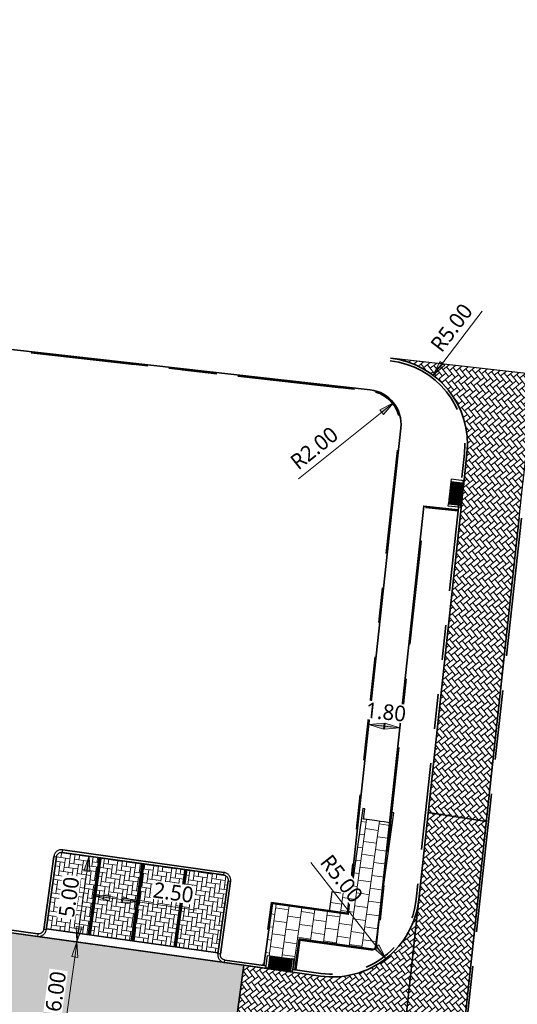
# Model space of a CAD drawing. Header units: metres. Extents: x 253823 to 255319, y 593130 to 593771.
# Tile 27 of 37: x 254063 to 254091, y 593473 to 593529. Entities that reach past the tile are written whole.
import ezdxf

# ---------------------------------------------------------------- set-up
doc = ezdxf.new("R2010")
doc.units = ezdxf.units.M
for name, pattern in [('DASHED2', [0.375, 0.25, -0.125]), ('VH-OPSLUITBAND_100X200', [16, 8, -2, 4, -2]), ('VH-OPSLUITBAND_60X200', [12, 6, -2, 2, -2]), ('VH-TROTTOIRBAND_130-150', [15, 5, -2, 2, -2, 2, -2]), ('XX-HIDDEN', [4, 2, -2])]:
    doc.linetypes.add(name, pattern=pattern)
doc.layers.add('HULPLIJN ARCERING', color=6, linetype='Continuous', plot=False)
for name, color, linetype, lineweight in [('N-WE-VH-GOOT_BSS-G', 170, 'Continuous', 35), ('N-WE-VH-KANTOPSLUITING_OPSLUITBAND_120X250-G', 20, 'VH-OPSLUITBAND_100X200', 35), ('N-WE-VH-KANTOPSLUITING_OPSLUITBAND_60X200-G', 150, 'VH-OPSLUITBAND_60X200', 35), ('N-WE-VH-KANTOPSLUITING_TROTTOIRBAND_130 150-G', 210, 'VH-TROTTOIRBAND_130-150', 35), ('N-WE-VH-KANTOPSLUITING_TROTTOIRBAND_130 150_BOCHT_450-G', 210, 'VH-TROTTOIRBAND_130-150', 25), ('N-WE-VH-KANTOPSLUITING_TROTTOIRBAND_130 150X250-S', 210, 'Continuous', 25), ('N-WE-VH-KANTVERHARDING-G', 2, 'Continuous', 35), ('N-WE-VH-MATERIAALGRENS-G', 7, 'XX-HIDDEN', 18), ('N-WE-VH-VERHARDING_TEGEL-45MM DIK-A', 252, 'Continuous', 18), ('N-WE-VW-SCHEIDINGSLIJN_PARKEERVAK_GRIJS BSS KF-G', 253, 'DASHED2', 35), ('N01-WE-VH-VERHARDING_BETONSTRAATSTEEN-TILROOD-KEPER-A', 252, 'Continuous', 18), ('X-XX-AL-M', 7, 'Continuous', 18)]:
    doc.layers.add(name, color=color, linetype=linetype, lineweight=lineweight)
for name, color, linetype, lineweight, true_color in [('N-WE-VH-VERHARDING_BETONSTRAATSTEEN_KF_GRIJS-A', 7, 'Continuous', 5, 0xffffff), ('N01-WE-VH-VERHARDING_BETONSTRAATSTEEN-ROODZWART NUANCE-KEPER-A', 7, 'Continuous', 18, 0xc63527), ('N01-WE-VH-VERHARDING_BSS-ROODZWART NUANCE PVAK-ELLEBOOG-A', 7, 'Continuous', 18, 0xc63527)]:
    doc.layers.add(name, color=color, linetype=linetype, lineweight=lineweight, true_color=true_color)
doc.styles.add('Roelofs', font='segoeui.ttf', dxfattribs={"height": 1.8})
doc.dimstyles.new('Roelofs Standaard', dxfattribs={"dimtxt": 1.8, "dimasz": 1, "dimexe": 2, "dimexo": 2, "dimgap": 0.7, "dimtad": 1, "dimlfac": -1, "dimzin": 0, "dimdsep": 46, "dimtxsty": 'Roelofs', "dimblk": 'Pijl', "dimcen": 0, "dimdle": 2, "dimclrd": 256, "dimclre": 253, "dimclrt": 256, "dimazin": 0, "dimtfac": 1, "dimtofl": 0, "dimtmove": 0, "dimatfit": 3, "dimldrblk": 'Pijl', "dimfxl": 1, "dimtolj": 1, "dimtzin": 0, "dimlwd": 18, "dimlwe": 18, "dimarcsym": 0})
pattern_1 = [(128.8250134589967, (127041.0525495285, 296707.1251483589), (-0.3690771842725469, 0.03993159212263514), [0.7875, -0.2625]), (38.82501345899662, (127040.6435407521, 296706.7960027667), (-0.3690771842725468, 0.0399315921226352), [0.7875, -0.2625])]
pattern_2 = [(306.99, (0, 0), (0.3676092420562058, -0.05172953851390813), [0.7875, -0.2625]), (216.9900000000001, (0.4193387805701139, 0.3158797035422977), (0.3676092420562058, -0.05172953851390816), [0.7874999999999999, -0.2625])]
pattern_3 = [(352.033667, (254061.688473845, 593477.3285793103), (0.2963469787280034, 0.2235866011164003), [0.7874999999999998, -0.2624999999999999]), (262.0336670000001, (254061.7612342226, 593477.8485128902), (0.2963469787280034, 0.2235866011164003), [0.7874999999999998, -0.2624999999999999])]

# ---------------------------------------------------------------- blocks, each defined once
blk = doc.blocks.new('BSS 8cm Grijs')
at = {"layer": 'N-WE-VH-VERHARDING_BETONSTRAATSTEEN_KF_GRIJS-A', "true_color": 0xbfbfbf}
h = blk.add_hatch(color=9, dxfattribs=at)
h.dxf.hatch_style = 1
h.paths.add_polyline_path([(-0.105, 0), (0.105, 0), (0.105, 0.1049999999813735), (-0.105, 0.1049999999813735)])
at = {"layer": 'N-WE-VH-VERHARDING_BETONSTRAATSTEEN_KF_GRIJS-A', "flags": 128}
blk.add_lwpolyline([(-0.105, 0), (0.105, 0), (0.105, 0.1049999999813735), (-0.105, 0.1049999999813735)], close=True, dxfattribs=at)
blk = doc.blocks.new('SVH-INRITPERRONBAND_130 150X250_LINKS')
at = {"flags": 128}
blk.add_lwpolyline([(0, 75.00001004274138), (0, 0), (-50.00000006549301, 0, 0.9999999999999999), (-100.000000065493, 0), (-150, 0), (-750, 0), (-750, 150), (-75.00000006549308, 150, -0.4142136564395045)], format="xyb", close=True, dxfattribs=at)
blk.add_lwpolyline([(-750, 130), (-75.00000006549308, 130, -0.4142136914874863), (-20.00000006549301, 75.00001004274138), (-20.00000006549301, 0)], format="xyb", dxfattribs=at)
blk.add_lwpolyline([(-75.00000006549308, 150), (0, 150), (0, 75.00001004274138)], dxfattribs=at)
blk = doc.blocks.new('SVH-INRITPERRONBAND_130 150X250_RECHTS')
at = {"flags": 128}
blk.add_lwpolyline([(-750, -130), (-75.00000006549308, -130, 0.4142136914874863), (-20.00000006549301, -75.00001004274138), (-20.00000006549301, 0)], format="xyb", dxfattribs=at)
blk.add_lwpolyline([(0, -75.00001004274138), (0, 0), (-50.00000006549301, 0, -0.9999999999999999), (-100.000000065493, 0), (-150, 0), (-750, 0), (-750, -150), (-75.00000006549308, -150, 0.4142136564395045)], format="xyb", close=True, dxfattribs=at)
blk.add_lwpolyline([(-75.00000006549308, -150), (0, -150), (0, -75.00001004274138)], dxfattribs=at)
blk = doc.blocks.new('Inritconstructie voetpad')
at = {"layer": 'N-WE-VH-MATERIAALGRENS-G', "flags": 128}
for points in [[(0.6299985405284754, 0.7499995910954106), (-0.6301705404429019, 0.7499987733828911)], [(0.6300000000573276, -4.089031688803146e-07), (-0.6301690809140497, -1.226615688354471e-06)]]:
    blk.add_lwpolyline(points, dxfattribs=at)
at = {"layer": 'N-WE-VH-KANTOPSLUITING_TROTTOIRBAND_130 150X250-S', "rotation": 270.0001114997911}
for name, p, xscale, yscale, zscale in [('SVH-INRITPERRONBAND_130 150X250_LINKS', (-0.7800000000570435, -1.518521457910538e-06), 0.0009999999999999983, 0.0009999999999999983, 0.0009999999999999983), ('SVH-INRITPERRONBAND_130 150X250_RECHTS', (0.7800000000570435, -1.169973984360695e-07), 0.0009999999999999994, 0.0009999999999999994, 0.0009999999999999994)]:
    blk.add_blockref(name, p, dxfattribs=dict(at, xscale=xscale, yscale=yscale, zscale=zscale))
at = {"layer": 'N-WE-VH-VERHARDING_BETONSTRAATSTEEN_KF_GRIJS-A', "xscale": -1, "rotation": 0.0001115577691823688}
for p in [(-0.5250000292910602, 0.6449987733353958), (-0.4200010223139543, 0.5374991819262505), (-0.3150000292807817, 0.6449993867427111), (-0.2100010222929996, 0.537499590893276), (-0.105000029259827, 0.6449997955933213), (-1.022272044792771e-06, 0.5374999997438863), (0.1049999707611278, 0.6450002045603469), (0.20999897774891, 0.5375004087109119), (0.3149999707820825, 0.6449989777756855), (0.4199989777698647, 0.5374991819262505), (0.5249999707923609, 0.6449993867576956), (-0.5250000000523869, -1.022242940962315e-06), (-0.4200008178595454, 0.4299989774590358), (-0.4200006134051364, 0.3224991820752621), (-0.4200004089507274, 0.2149989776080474), (-0.4200002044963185, 0.1074991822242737), (-0.315000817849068, 0.4299993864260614), (-0.3150004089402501, 0.214999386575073), (-0.3150000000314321, -6.132759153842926e-07), (-0.2100006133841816, 0.3224995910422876), (-0.2100002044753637, 0.1074995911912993), (-0.1050008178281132, 0.4299997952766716), (-0.1050004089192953, 0.2149997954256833), (-0.1050000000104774, -2.044253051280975e-07), (-6.133632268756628e-07, 0.3224999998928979), (-2.044544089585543e-07, 0.1075000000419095), (0.1049991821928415, 0.4300002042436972), (0.1049995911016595, 0.2150002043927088), (0.1050000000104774, 2.045417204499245e-07), (0.2099993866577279, 0.3225004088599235), (0.2099997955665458, 0.1075004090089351), (0.3149991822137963, 0.4299989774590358), (0.3149995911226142, 0.2149989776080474), (0.3150000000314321, -1.022242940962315e-06), (0.4199991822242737, 0.4299991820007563), (0.4199993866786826, 0.3224991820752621), (0.4199995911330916, 0.2149991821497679), (0.4199997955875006, 0.1074991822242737), (0.5250000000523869, -6.132759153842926e-07)]:
    blk.add_blockref('BSS 8cm Grijs', p, dxfattribs=at)
at = {"layer": 'N-WE-VH-VERHARDING_BETONSTRAATSTEEN_KF_GRIJS-A', "rotation": 270.0001115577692}
for p in [(-0.6298644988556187, 0.5349987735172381), (0.5251355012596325, 0.5349993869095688), (-0.6298640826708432, 0.319998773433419), (-0.6298636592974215, 0.1049987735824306), (0.525135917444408, 0.3199993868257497), (0.5251363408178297, 0.1049993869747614)]:
    blk.add_blockref('BSS 8cm Grijs', p, dxfattribs=at)
blk = doc.blocks.new('Trottoirband 130-150 bocht straal 45cm')
at = {"layer": 'N-WE-VH-KANTOPSLUITING_TROTTOIRBAND_130 150_BOCHT_450-G', "flags": 128}
blk.add_lwpolyline([(0, -0.1499999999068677), (0, 0, 0.414213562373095), (-0.4500000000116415, -0.4499999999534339), (-0.2999999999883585, -0.4499999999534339, -0.414213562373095)], format="xyb", close=True, dxfattribs=at)
blk = doc.blocks.new('Pijl')
h = blk.add_hatch(color=256)
h.paths.add_polyline_path([(2.220446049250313e-16, 0), (-1.75, 0.352142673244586), (-1.749922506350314, 1.310063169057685e-14)])
h.paths.add_polyline_path([(-1.749922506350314, 1.310063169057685e-14), (-1.749845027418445, -0.3520757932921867), (0, 0)])
for p, q in [((-1.901878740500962, 1.4210854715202e-14), (0, 0)), ((0, 0), (-1.75, 0.352142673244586)), ((-1.75, 0.352142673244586), (-1.749845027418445, -0.3520757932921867)), ((0, 0), (-1.749845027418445, -0.3520757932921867))]:
    blk.add_line(p, q)
blk = doc.blocks.new('*D125')
at = {"layer": 'Defpoints', "color": 0, "transparency": 16777216}
for p in [(254065.9312296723, 593476.2299687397), (254066.6912135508, 593476.1236153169), (254065.8596663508, 593470.1815172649)]:
    blk.add_point(p, dxfattribs=at)
at = {"layer": 'X-XX-AL-M', "color": 253, "lineweight": 18, "transparency": 16777216}
for p, q in [((254065.7008638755, 593476.2622065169), (254064.940879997, 593476.3685599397)), ((254064.8693166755, 593470.3201084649), (254064.1093327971, 593470.4264618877))]:
    blk.add_line(p, q, dxfattribs=at)
at = {"layer": 'X-XX-AL-M', "lineweight": 18, "transparency": 16777216}
blk.add_line((254065.1689780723, 593470.7830455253), (254065.8619340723, 593475.734793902), dxfattribs=at)
at = {"layer": 'X-XX-AL-M', "lineweight": 18, "transparency": 16777216, "xscale": 0.5, "yscale": 0.5, "zscale": 0.5}
for p, rotation in [((254065.9312296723, 593476.2299687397), 82.03366673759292), ((254065.0996824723, 593470.2878706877), 262.0336667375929)]:
    blk.add_blockref('Pijl', p, dxfattribs=dict(at, rotation=rotation))
at = {"layer": 'X-XX-AL-M', "transparency": 16777216, "insert": (254064.7079481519, 593473.3719237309), "char_height": 0.9, "attachment_point": 5, "rotation": 82.03366673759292, "style": 'Roelofs', "bg_fill": 3, "box_fill_scale": 1.1, "bg_fill_color": 256, "bg_fill_true_color": 13158600, "bg_fill_transparency": 0}
blk.add_mtext('\\A1;6.00', dxfattribs=at)
blk = doc.blocks.new('*D127')
at = {"layer": 'Defpoints', "color": 0, "transparency": 16777216}
for p in [(254066.6298209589, 593481.1815908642), (254067.2100052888, 593481.099736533), (254066.5115056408, 593476.1487639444)]:
    blk.add_point(p, dxfattribs=at)
at = {"layer": 'X-XX-AL-M', "color": 253, "lineweight": 18, "transparency": 16777216}
for p, q in [((254066.2198113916, 593481.239436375), (254065.6396270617, 593481.3212907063)), ((254065.5213117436, 593476.2884637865), (254064.9411274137, 593476.3703181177))]:
    blk.add_line(p, q, dxfattribs=at)
at = {"layer": 'X-XX-AL-M', "lineweight": 18, "transparency": 16777216}
blk.add_line((254066.001171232, 593476.7257152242), (254066.5599710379, 593480.6864939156), dxfattribs=at)
at = {"layer": 'X-XX-AL-M', "lineweight": 18, "transparency": 16777216, "xscale": 0.5, "yscale": 0.5, "zscale": 0.5}
for p, rotation in [((254066.6298209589, 593481.1815908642), 81.96952222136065), ((254065.931321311, 593476.2306182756), 261.9695222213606)]:
    blk.add_blockref('Pijl', p, dxfattribs=dict(at, rotation=rotation))
at = {"layer": 'X-XX-AL-M', "transparency": 16777216, "insert": (254065.4731902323, 593478.8200125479), "char_height": 0.9, "attachment_point": 5, "rotation": 81.96952222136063, "style": 'Roelofs', "bg_fill": 3, "box_fill_scale": 1.1, "bg_fill_color": 256, "bg_fill_true_color": 13158600, "bg_fill_transparency": 0}
blk.add_mtext('\\A1;5.00', dxfattribs=at)
blk = doc.blocks.new('*D134')
at = {"layer": 'X-XX-AL-M', "lineweight": 18, "transparency": 16777216}
blk.add_line((254084.0674634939, 593488.6340510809), (254083.2721049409, 593488.7201020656), dxfattribs=at)
at = {"layer": 'X-XX-AL-M', "lineweight": 18, "transparency": 16777216, "xscale": 0.5, "yscale": 0.5, "zscale": 0.5}
for p, rotation in [((254082.7750058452, 593488.7738839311), 173.8251057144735), ((254084.5645625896, 593488.5802692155), 353.8251057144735)]:
    blk.add_blockref('Pijl', p, dxfattribs=dict(at, rotation=rotation))
at = {"layer": 'X-XX-AL-M', "transparency": 16777216, "insert": (254083.7577591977, 593489.4902183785), "char_height": 0.9, "attachment_point": 5, "rotation": 353.82510571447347, "style": 'Roelofs', "bg_fill": 3, "box_fill_scale": 1.1, "bg_fill_color": 256, "bg_fill_true_color": 13158600, "bg_fill_transparency": 0}
blk.add_mtext('\\A1;1.80', dxfattribs=at)
at = {"layer": 'Defpoints', "color": 0, "transparency": 16777216}
for p in [(254082.7750058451, 593488.7738839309), (254082.7750058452, 593488.7738839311), (254084.5645625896, 593488.5802692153)]:
    blk.add_point(p, dxfattribs=at)
blk = doc.blocks.new('*D107')
at = {"layer": 'Defpoints', "color": 0, "transparency": 16777216}
blk.add_point((254083.7580085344, 593475.2702387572), dxfattribs=at)
at = {"layer": 'X-XX-AL-M', "lineweight": 18, "transparency": 16777216}
blk.add_line((254079.4347993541, 593480.8177776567), (254083.4506637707, 593475.6646233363), dxfattribs=at)
at = {"layer": 'X-XX-AL-M', "lineweight": 18, "transparency": 16777216, "xscale": 0.5, "yscale": 0.5, "zscale": 0.5, "rotation": 307.929364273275}
blk.add_blockref('Pijl', (254083.7580085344, 593475.2702387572), dxfattribs=at)
at = {"layer": 'X-XX-AL-M', "transparency": 16777216, "insert": (254081.2014233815, 593479.8773321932), "char_height": 0.9, "attachment_point": 5, "rotation": 307.9293642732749, "style": 'Roelofs', "bg_fill": 3, "box_fill_scale": 1.1, "bg_fill_color": 256, "bg_fill_true_color": 13158600, "bg_fill_transparency": 0}
blk.add_mtext('\\A1;R5.00', dxfattribs=at)
at = {"layer": 'Defpoints', "color": 0, "transparency": 16777216}
blk.add_point((254080.6845608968, 593479.2140845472), dxfattribs=at)
blk = doc.blocks.new('*D28')
at = {"layer": 'Defpoints', "color": 0, "transparency": 16777216}
for p in [(254084.1967313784, 593507.3329752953), (254082.6359892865, 593506.082341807)]:
    blk.add_point(p, dxfattribs=at)
at = {"layer": 'X-XX-AL-M', "lineweight": 18, "transparency": 16777216}
blk.add_line((254078.7082577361, 593502.9350232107), (254083.8065458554, 593507.0203169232), dxfattribs=at)
at = {"layer": 'X-XX-AL-M', "lineweight": 18, "transparency": 16777216, "xscale": 0.5, "yscale": 0.5, "zscale": 0.5, "rotation": 38.70543941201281}
blk.add_blockref('Pijl', (254084.1967313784, 593507.3329752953), dxfattribs=at)
at = {"layer": 'X-XX-AL-M', "transparency": 16777216, "insert": (254079.6246886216, 593504.7142231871), "char_height": 0.9, "attachment_point": 5, "rotation": 38.70543941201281, "style": 'Roelofs', "bg_fill": 3, "box_fill_scale": 1.1, "bg_fill_color": 256, "bg_fill_true_color": 13158600, "bg_fill_transparency": 0}
blk.add_mtext('\\A1;R2.00', dxfattribs=at)
blk = doc.blocks.new('*D20')
at = {"layer": 'Defpoints', "color": 0, "transparency": 16777216}
for p in [(254086.4908775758, 593508.9143561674), (254083.4671062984, 593504.9322954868)]:
    blk.add_point(p, dxfattribs=at)
at = {"layer": 'X-XX-AL-M', "lineweight": 18, "transparency": 16777216}
blk.add_line((254089.3062743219, 593512.6220045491), (254086.7932547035, 593509.3125622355), dxfattribs=at)
at = {"layer": 'X-XX-AL-M', "transparency": 16777216, "insert": (254087.5515772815, 593511.6594888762), "char_height": 0.9, "attachment_point": 5, "rotation": 52.78883964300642, "style": 'Roelofs', "bg_fill": 3, "box_fill_scale": 1.1, "bg_fill_color": 256, "bg_fill_true_color": 13158600, "bg_fill_transparency": 0}
blk.add_mtext('\\A1;R5.00', dxfattribs=at)
at = {"layer": 'X-XX-AL-M', "lineweight": 18, "transparency": 16777216, "xscale": 0.5, "yscale": 0.5, "zscale": 0.5, "rotation": 232.7888396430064}
blk.add_blockref('Pijl', (254086.4908775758, 593508.9143561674), dxfattribs=at)
blk = doc.blocks.new('*D234')
at = {"layer": 'Defpoints', "color": 0, "transparency": 16777216}
for p in [(254066.9520524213, 593478.8639100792), (254069.4279266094, 593478.5174320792), (254069.4313889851, 593478.5421736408)]:
    blk.add_point(p, dxfattribs=at)
at = {"layer": 'X-XX-AL-M', "color": 253, "lineweight": 18, "transparency": 16777216}
for p, q in [((254067.0906436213, 593479.8542597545), (254067.094105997, 593479.8790013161)), ((254069.5665178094, 593479.5077817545), (254069.5699801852, 593479.5325233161))]:
    blk.add_line(p, q, dxfattribs=at)
at = {"layer": 'X-XX-AL-M', "lineweight": 18, "transparency": 16777216}
for p, q in [((254067.4506896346, 593478.8193560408), (254068.9362141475, 593478.6114692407)), ((254069.4313889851, 593478.5421736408), (254072.8344210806, 593478.0659476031))]:
    blk.add_line(p, q, dxfattribs=at)
at = {"layer": 'X-XX-AL-M', "lineweight": 18, "transparency": 16777216, "xscale": 0.5, "yscale": 0.5, "zscale": 0.5}
for p, rotation in [((254066.955514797, 593478.8886516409), 172.0336667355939), ((254069.4313889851, 593478.5421736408), 352.0336667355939)]:
    blk.add_blockref('Pijl', p, dxfattribs=dict(at, rotation=rotation))
at = {"layer": 'X-XX-AL-M', "transparency": 16777216, "insert": (254071.4934964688, 593479.0769207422), "char_height": 0.9, "attachment_point": 5, "rotation": 352.0336667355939, "style": 'Roelofs', "bg_fill": 3, "box_fill_scale": 1.1, "bg_fill_color": 256, "bg_fill_true_color": 13158600, "bg_fill_transparency": 0}
blk.add_mtext('\\A1;2.50', dxfattribs=at)

msp = doc.modelspace()

# ---------------------------------------------------------------- hatches: boundary and pattern name
at = {"layer": 'N01-WE-VH-VERHARDING_BETONSTRAATSTEEN-ROODZWART NUANCE-KEPER-A'}
h = msp.add_hatch(dxfattribs=at)
h.set_pattern_fill('AVH-BSS_KEIFORMAAT_KEPER-SO', color=256, scale=5, angle=306.99, pattern_type=2)
h.set_pattern_definition(pattern_2)
edge = h.paths.add_edge_path()
edge.add_line((254075.5605133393, 593474.8824305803), (254061.5894677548, 593476.8375622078))
edge.add_line((254061.5894677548, 593476.8375622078), (254048.3187821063, 593478.6946842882))
edge.add_line((254048.3187821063, 593478.6946842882), (254046.7080147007, 593478.920097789))
edge.add_line((254046.7080147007, 593478.920097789), (254039.1893006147, 593479.9722792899))
edge.add_line((254039.1893006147, 593479.9722792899), (254038.3993307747, 593474.327286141))
edge.add_arc((254038.6964356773, 593474.285708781), 0.299999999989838, 172.0336667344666, 262.0336667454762)
edge.add_line((254038.6548583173, 593473.9886038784), (254046.630428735, 593472.8720491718))
edge.add_arc((254046.5680626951, 593472.426391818), 0.4499999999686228, -7.854940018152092, 82.033666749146, ccw=False)
edge.add_line((254047.0138404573, 593472.3648923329), (254046.7289870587, 593470.3148600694))
edge.add_line((254046.7289870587, 593470.3148600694), (254042.978084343, 593443.3203506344))
edge.add_arc((254043.2752320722, 593443.2790804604), 0.3000000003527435, 172.0929023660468, 262.0929022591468)
edge.add_line((254043.2339618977, 593442.9819327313), (254048.5828377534, 593442.2392340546))
edge.add_arc((254048.6241079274, 593442.5363817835), 0.3000000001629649, 262.0929023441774, 352.0929023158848)
edge.add_line((254048.9212556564, 593442.4951116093), (254052.0544036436, 593465.0553358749))
edge.add_line((254052.0544036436, 593465.0553358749), (254052.3035471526, 593466.8380101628))
edge.add_line((254052.3035471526, 593466.8380101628), (254052.3298795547, 593467.0261771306))
edge.add_arc((254057.2816279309, 593466.3332211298), 5.000000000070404, 82.05634307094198, 172.033666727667, ccw=False)
edge.add_line((254057.9726240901, 593471.2852433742), (254074.7566631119, 593468.9364126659))
edge.add_line((254074.7566631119, 593468.9364126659), (254075.5605133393, 593474.8824305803))
h = msp.add_hatch(dxfattribs=at)
h.set_pattern_fill('AVH-BSS_KEIFORMAAT_KEPER-SO', color=256, scale=5, angle=306.99, pattern_type=2)
h.set_pattern_definition(pattern_2)
edge = h.paths.add_edge_path()
edge.add_arc((254080.6845608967, 593479.2140845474), 4.999999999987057, 262.03366673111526, 353.82506180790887, ccw=False)
edge.add_line((254079.9916048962, 593474.2623361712), (254075.5605133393, 593474.8824305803))
edge.add_line((254075.5605133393, 593474.8824305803), (254074.7566631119, 593468.9364126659))
edge.add_line((254074.7566631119, 593468.9364126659), (254079.6555998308, 593468.2508912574))
edge.add_arc((254078.9626874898, 593463.2991367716), 5.000000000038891, -6.1749381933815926, 82.0341719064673, ccw=False)
edge.add_line((254083.9336780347, 593462.7613143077), (254085.6555514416, 593478.6762620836))
at = {"layer": 'N01-WE-VH-VERHARDING_BETONSTRAATSTEEN-TILROOD-KEPER-A'}
h = msp.add_hatch(dxfattribs=at)
h.set_pattern_fill('AVH-BSS_KEIFORMAAT_KEPER-SO', color=251, scale=5, angle=45, pattern_type=2)
h.set_pattern_definition(pattern_1)
edge = h.paths.add_edge_path()
edge.add_line((254091.6514855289, 593502.4850314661), (254091.8124869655, 593503.9731253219))
edge.add_arc((254096.7834770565, 593503.4352986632), 4.999999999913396, 83.58586535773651, 173.8250134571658, ccw=False)
edge.add_line((254097.3420474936, 593508.404000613), (254084.0256767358, 593509.9009974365))
edge.add_arc((254083.4671062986, 593504.9322954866), 5.000000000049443, -6.173845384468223, 83.58586535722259, ccw=False)
edge.add_line((254088.4381071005, 593504.394567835), (254088.2696999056, 593502.8377345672))
edge.add_line((254088.2696999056, 593502.8377345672), (254088.269710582, 593502.8377334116))
edge.add_line((254088.269710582, 593502.8377334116), (254088.2616393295, 593502.7631689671))
edge.add_line((254088.2616393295, 593502.7631689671), (254088.2535680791, 593502.6886045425))
edge.add_line((254088.2535680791, 593502.6886045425), (254088.2309685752, 593502.4798241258))
edge.add_line((254088.2309685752, 593502.4798241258), (254088.2083690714, 593502.2710437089))
edge.add_line((254088.2083690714, 593502.2710437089), (254088.1179512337, 593501.435754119))
edge.add_line((254088.1179512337, 593501.435754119), (254088.1098981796, 593501.3613577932))
edge.add_line((254088.1098981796, 593501.3613577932), (254086.1982441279, 593483.6922671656))
edge.add_line((254086.1982441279, 593483.6922671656), (254089.5631730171, 593483.1833091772))
edge.add_line((254089.5631730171, 593483.1833091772), (254091.4577714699, 593500.6945834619))
edge.add_line((254091.4577714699, 593500.6945834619), (254091.6514855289, 593502.4850314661))
h = msp.add_hatch(dxfattribs=at)
h.set_pattern_fill('AVH-BSS_KEIFORMAAT_KEPER-SO', color=251, scale=5, angle=45, pattern_type=2)
h.set_pattern_definition(pattern_1)
h.paths.add_polyline_path([(254089.5631730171, 593483.1833091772), (254086.1982441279, 593483.6922671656), (254085.6555514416, 593478.6762620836), (254083.9336780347, 593462.7613143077), (254083.7590060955, 593461.1468548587), (254083.5764066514, 593459.459001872), (254086.9422064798, 593458.9584060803)])
at = {"layer": 'N01-WE-VH-VERHARDING_BSS-ROODZWART NUANCE PVAK-ELLEBOOG-A'}
h = msp.add_hatch(dxfattribs=at)
h.set_pattern_fill('AVH-BSS_KEIFORMAAT_KEPER-SO', color=256, scale=5, angle=352.033667, pattern_type=2)
h.set_pattern_definition([(352.033667, (254064.1643480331, 593476.9821013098), (0.2963469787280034, 0.2235866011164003), [0.7874999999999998, -0.2624999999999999]), (262.0336670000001, (254064.2371084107, 593477.5020348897), (0.2963469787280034, 0.2235866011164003), [0.7874999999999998, -0.2624999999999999])])
edge = h.paths.add_edge_path()
edge.add_line((254067.2638826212, 593481.0921968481), (254065.0851133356, 593481.3970974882))
edge.add_arc((254065.0435359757, 593481.0999925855), 0.3000000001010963, 82.03366674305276, 172.0336667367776)
edge.add_line((254064.746431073, 593481.1415699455), (254064.1643480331, 593476.9821013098))
edge.add_line((254064.1643480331, 593476.9821013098), (254066.6402222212, 593476.6356233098))
edge.add_line((254066.6402222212, 593476.6356233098), (254067.2638826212, 593481.0921968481))
h = msp.add_hatch(dxfattribs=at)
h.set_pattern_fill('AVH-BSS_KEIFORMAAT_KEPER-SO', color=256, scale=5, angle=352.033667, pattern_type=2)
h.set_pattern_definition(pattern_3)
h.paths.add_polyline_path([(254069.7397568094, 593480.7457188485), (254067.2638826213, 593481.0921968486), (254066.6402222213, 593476.6356233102), (254069.1160964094, 593476.2891453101)])
h = msp.add_hatch(dxfattribs=at)
h.set_pattern_fill('AVH-BSS_KEIFORMAAT_KEPER-SO', color=256, scale=5, angle=352.033667, pattern_type=2)
h.set_pattern_definition(pattern_3)
h.paths.add_polyline_path([(254072.2156309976, 593480.3992408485), (254069.7397568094, 593480.7457188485), (254069.1160964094, 593476.2891453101), (254071.5919705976, 593475.94266731)])
h = msp.add_hatch(dxfattribs=at)
h.set_pattern_fill('AVH-BSS_KEIFORMAAT_KEPER-SO', color=256, scale=5, angle=352.033667, pattern_type=2)
h.set_pattern_definition(pattern_3)
edge = h.paths.add_edge_path()
edge.add_arc((254074.3528229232, 593479.7972353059), 0.300000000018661, 352.0336667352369, 442.0336667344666)
edge.add_line((254074.3944002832, 593480.0943402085), (254072.2156309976, 593480.3992408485))
edge.add_line((254072.2156309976, 593480.3992408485), (254071.5919705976, 593475.94266731))
edge.add_line((254071.5919705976, 593475.94266731), (254074.0678447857, 593475.59618931))
edge.add_line((254074.0678447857, 593475.59618931), (254074.6499278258, 593479.7556579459))

# ---------------------------------------------------------------- linework, layer by layer
at = {"layer": 'HULPLIJN ARCERING', "flags": 128}
for points in [[(254091.6514855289, 593502.4850314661), (254091.8124869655, 593503.9731253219, -0.4154366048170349), (254097.3420474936, 593508.404000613), (254084.0256767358, 593509.9009974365, -0.4129857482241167), (254088.4381071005, 593504.394567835), (254088.2696999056, 593502.8377345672), (254088.269710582, 593502.8377334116), (254088.2616393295, 593502.7631689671), (254088.2535680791, 593502.6886045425), (254088.2309685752, 593502.4798241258), (254088.2083690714, 593502.2710437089), (254088.1179512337, 593501.435754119), (254088.1098981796, 593501.3613577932), (254086.1982441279, 593483.6922671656), (254089.5631730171, 593483.1833091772), (254091.4577714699, 593500.6945834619)], [(254075.5605133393, 593474.8824305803), (254061.5894677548, 593476.8375622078), (254048.3187821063, 593478.6946842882), (254046.7080147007, 593478.920097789), (254039.1893006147, 593479.9722792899), (254038.3993307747, 593474.327286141, 0.4142135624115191), (254038.6548583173, 593473.9886038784), (254046.630428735, 593472.8720491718, -0.4136442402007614), (254047.0138404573, 593472.3648923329), (254046.7289870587, 593470.3148600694), (254042.978084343, 593443.3203506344, 0.4142135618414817), (254043.2339618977, 593442.9819327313), (254048.5828377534, 593442.2392340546, 0.4142135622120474), (254048.9212556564, 593442.4951116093), (254052.0544036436, 593465.0553358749), (254052.3035471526, 593466.8380101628), (254052.3298795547, 593467.0261771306, -0.4140976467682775), (254057.9726240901, 593471.2852433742), (254074.7566631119, 593468.9364126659)], [(254085.6555514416, 593478.6762620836, -0.4234010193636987), (254079.9916048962, 593474.2623361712), (254075.5605133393, 593474.8824305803), (254074.7566631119, 593468.9364126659), (254079.6555998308, 593468.2508912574, -0.4050879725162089), (254083.9336780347, 593462.7613143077)]]:
    msp.add_lwpolyline(points, format="xyb", close=True, dxfattribs=at)
for points in [[(254082.5426822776, 593483.305549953), (254082.4684066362, 593483.3159440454), (254082.5515600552, 593483.9101540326), (254082.4328576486, 593483.9267636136), (254081.7451184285, 593478.9742606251), (254080.6428221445, 593479.1285013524), (254080.4879425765, 593477.9828691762), (254077.2062000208, 593478.4386228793), (254076.7235165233, 593474.8711398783), (254076.8425147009, 593474.8544870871), (254076.9315797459, 593475.4478697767), (254077.0544162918, 593475.4306795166), (254078.470616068, 593475.2324922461), (254078.3874598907, 593474.6382826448), (254078.5061613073, 593474.6216715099), (254078.7477700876, 593476.407261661), (254083.1809179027, 593475.7916059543), (254083.3158763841, 593477.1994668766), (254084.2154885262, 593483.6773028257), (254084.0965057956, 593483.6939535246), (254084.0133523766, 593483.0997435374), (254083.8647998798, 593483.1205318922), (254083.6568251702, 593483.1496357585), (254083.4488516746, 593483.178739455), (254083.2408781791, 593483.2078431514)], [(254089.5631730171, 593483.1833091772), (254086.1982441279, 593483.6922671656), (254085.6555514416, 593478.6762620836), (254083.9336780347, 593462.7613143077), (254083.7590060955, 593461.1468548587), (254083.5764066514, 593459.459001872), (254086.9422064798, 593458.9584060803)]]:
    msp.add_lwpolyline(points, close=True, dxfattribs=at)
at = {"layer": 'N-WE-VH-GOOT_BSS-G', "flags": 128}
for points in [[(254064.1643480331, 593476.9821013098), (254074.0678447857, 593475.59618931)], [(254063.6493950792, 593476.5492925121), (254074.4442065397, 593475.0386484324)]]:
    msp.add_lwpolyline(points, dxfattribs=at)
at = {"layer": 'N-WE-VH-KANTOPSLUITING_OPSLUITBAND_120X250-G', "flags": 128}
msp.add_lwpolyline([(254091.5766677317, 593500.6779092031), (254082.2239954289, 593414.2336234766)], dxfattribs=at)
at = {"layer": 'N-WE-VH-KANTOPSLUITING_OPSLUITBAND_60X200-G', "flags": 128}
for points in [[(254018.2701767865, 593511.2614401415), (254020.1061616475, 593510.9635146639), (254020.158683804, 593511.287185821, -0.3999566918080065), (254024.4879665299, 593514.5714335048), (254082.8527146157, 593508.0101981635, -0.4129915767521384)], [(254063.2911111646, 593510.2092701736), (254082.8527146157, 593508.0101981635, -0.4129915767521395), (254084.5647334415, 593505.8736650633), (254081.5379203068, 593477.8976288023)]]:
    msp.add_lwpolyline(points, format="xyb", dxfattribs=at)
for points in [[(254078.5656194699, 593474.6136262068), (254078.7991547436, 593476.339549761), (254083.2339178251, 593475.7236697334), (254086.0014052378, 593501.3028266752), (254087.9301544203, 593501.0941493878)], [(254081.5379203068, 593477.8976288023), (254077.1548148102, 593478.5063348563), (254076.6640582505, 593474.8791843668)]]:
    msp.add_lwpolyline(points, dxfattribs=at)
at = {"layer": 'N-WE-VH-KANTOPSLUITING_TROTTOIRBAND_130 150-G', "flags": 128}
for points in [[(254084.0089196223, 593509.751936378, -0.412991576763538), (254088.288966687, 593504.4106036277), (254088.1205424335, 593502.8538801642)], [(254087.9688215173, 593501.4518887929), (254085.5064217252, 593478.6923967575, -0.4234010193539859), (254080.0123935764, 593474.4108886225), (254078.3874598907, 593474.6382826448)]]:
    msp.add_lwpolyline(points, format="xyb", dxfattribs=at)
for points in [[(254061.6102564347, 593476.9861146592), (254063.6701837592, 593476.6978449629)], [(254074.4649952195, 593475.1872008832), (254076.8425147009, 593474.8544870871)]]:
    msp.add_lwpolyline(points, dxfattribs=at)
at = {"layer": 'N-WE-VH-KANTVERHARDING-G'}
for points in [[(254018.2797872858, 593511.3206654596), (254020.0565468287, 593511.0323504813), (254020.0994584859, 593511.2967963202, -0.399956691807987), (254024.4946693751, 593514.6310579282), (254082.859417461, 593508.0698225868, -0.4129915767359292), (254084.6243853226, 593505.8672111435), (254081.5909202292, 593477.8296925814), (254077.2062000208, 593478.4386228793), (254076.7235164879, 593474.8711396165)], [(254084.0256767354, 593509.9009974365, -0.4129915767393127), (254088.4380963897, 593504.394468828), (254088.2535632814, 593502.6885602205)], [(254088.1179512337, 593501.435754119), (254085.6555514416, 593478.6762620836, -0.4234010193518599), (254079.9916048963, 593474.2623361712), (254074.4442065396, 593475.0386484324)]]:
    msp.add_lwpolyline(points, format="xyb", dxfattribs=at)
for points in [[(254078.5061613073, 593474.6216715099), (254078.7477700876, 593476.407261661), (254083.1809179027, 593475.7916059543), (254085.9482072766, 593501.3689324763), (254087.9366083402, 593501.1538012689)], [(254091.4577714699, 593500.6945834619), (254082.105099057, 593414.2502967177)], [(254065.0851133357, 593481.3970974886), (254074.3944002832, 593480.0943402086)], [(254065.1059020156, 593481.5456499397), (254074.4151889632, 593480.24289266)], [(254064.0088660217, 593476.9533725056), (254064.5978786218, 593481.1623586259)], [(254064.157418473, 593476.9325838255), (254064.7464310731, 593481.1415699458)], [(254074.6499278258, 593479.755657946), (254074.0609152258, 593475.5466718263)], [(254074.798480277, 593479.734869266), (254074.209467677, 593475.5258831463)], [(254061.5894677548, 593476.8375622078), (254063.6493950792, 593476.5492925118)]]:
    msp.add_lwpolyline(points, dxfattribs=at)
at = {"layer": 'N-WE-VH-MATERIAALGRENS-G'}
for points in [[(254084.0256767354, 593509.9009974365), (254097.3420474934, 593508.404000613)], [(254085.6555514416, 593478.6762620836), (254083.9336780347, 593462.7613143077)]]:
    msp.add_lwpolyline(points, dxfattribs=at)
at = {"layer": 'N-WE-VW-SCHEIDINGSLIJN_PARKEERVAK_GRIJS BSS KF-G', "linetype": 'Continuous', "ltscale": 2, "const_width": 0.2}
for points in [[(254067.2638826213, 593481.0921968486), (254066.6402222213, 593476.6356233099)], [(254069.7397568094, 593480.7457188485), (254069.1160964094, 593476.28914531)], [(254072.2156309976, 593480.3992408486), (254071.5919705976, 593475.9426673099)]]:
    msp.add_lwpolyline(points, dxfattribs=at)

# ---------------------------------------------------------------- block references
at = {"rotation": 83.82194239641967}
msp.add_blockref('Inritconstructie voetpad', (254088.1857679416, 593502.0622634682), dxfattribs=at)
at = {"xscale": -1, "rotation": 352.0336377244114}
msp.add_blockref('Inritconstructie voetpad', (254077.5941983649, 593474.5978332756), dxfattribs=at)
at = {"layer": 'N-WE-VH-KANTOPSLUITING_TROTTOIRBAND_130 150_BOCHT_450-G'}
for p, rotation in [((254065.1059020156, 593481.5456499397), 352.0336667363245), ((254074.798480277, 593479.734869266), 262.0336667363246), ((254063.6493950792, 593476.5492925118), 172.0336667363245), ((254074.0609152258, 593475.5466718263), 82.03366673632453)]:
    msp.add_blockref('Trottoirband 130-150 bocht straal 45cm', p, dxfattribs=dict(at, rotation=rotation))

# ---------------------------------------------------------------- next in the draw order: dimensions: what is measured, and where the dimension line sits
at = {"layer": 'X-XX-AL-M'}
for center, mpoint, picture, middle in [((254082.6359892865, 593506.082341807), (254084.1967313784, 593507.3329752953), '*D28', (254080.1345572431, 593504.077926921)), ((254080.6845608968, 593479.2140845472), (254083.7580085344, 593475.2702387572), '*D107', (254080.5582794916, 593479.3761287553))]:
    dim = msp.add_radius_dim(center=center, mpoint=mpoint, dimstyle='Roelofs Standaard', override={"dimtfill": 1}, dxfattribs=at)
    dim.commit()
    dim.dimension.update_dxf_attribs({"geometry": picture, "text_midpoint": middle, "dimtype": 164})
for base, p1, p2, angle, picture, middle in [((254082.7750058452, 593488.7738839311), (254084.5645625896, 593488.5802692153), (254082.7750058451, 593488.7738839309), 173.82510571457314, '*D134', (254083.6697842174, 593488.6770765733)), ((254065.9312296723, 593476.2299687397), (254065.8596663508, 593470.1815172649), (254066.6912135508, 593476.1236153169), 82.03366673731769, '*D125', (254065.5154560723, 593473.2589197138))]:
    dim = msp.add_linear_dim(base=base, p1=p1, p2=p2, angle=angle, dimstyle='Roelofs Standaard', override={"dimtfill": 1}, dxfattribs=at)
    dim.commit()
    dim.dimension.update_dxf_attribs({"geometry": picture, "text_midpoint": middle, "dimtype": 161})

# ---------------------------------------------------------------- next in the draw order: hatches: boundary and pattern name
at = {"layer": 'N-WE-VH-VERHARDING_TEGEL-45MM DIK-A'}
h = msp.add_hatch(dxfattribs=at)
h.set_pattern_fill('AVH-TEGEL_300X300_HALFST-SO', color=149, scale=5, angle=172.0929103, pattern_type=2)
h.set_pattern_definition([(172.0929103, (254084.2154885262, 593483.6773028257), (-0.7944570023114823, -0.2682593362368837), [0.75, -0.75]), (262.0929103, (254084.2154885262, 593483.6773028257), (0.7428693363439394, -0.103175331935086), [])])
h.paths.add_polyline_path([(254082.5426822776, 593483.305549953), (254082.4684066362, 593483.3159440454), (254082.5515600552, 593483.9101540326), (254082.4328576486, 593483.9267636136), (254081.7451184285, 593478.9742606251), (254080.6428221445, 593479.1285013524), (254080.4879425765, 593477.9828691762), (254077.2062000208, 593478.4386228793), (254076.7235165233, 593474.8711398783), (254076.8425147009, 593474.8544870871), (254076.9315797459, 593475.4478697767), (254077.0544162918, 593475.4306795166), (254078.470616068, 593475.2324922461), (254078.3874598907, 593474.6382826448), (254078.5061613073, 593474.6216715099), (254078.7477700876, 593476.407261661), (254083.1809179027, 593475.7916059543), (254083.3158763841, 593477.1994668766), (254084.2154885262, 593483.6773028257), (254084.0965057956, 593483.6939535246), (254084.0133523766, 593483.0997435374), (254083.8647998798, 593483.1205318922), (254083.6568251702, 593483.1496357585), (254083.4488516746, 593483.178739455), (254083.2408781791, 593483.2078431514)])

# ---------------------------------------------------------------- next in the draw order: dimensions: what is measured, and where the dimension line sits
at = {"layer": 'X-XX-AL-M'}
dim = msp.add_radius_dim(center=(254083.4671062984, 593504.9322954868), mpoint=(254086.4908775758, 593508.9143561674), dimstyle='Roelofs Standaard', override={"dimtfill": 1}, dxfattribs=at)
dim.commit()
dim.dimension.update_dxf_attribs({"geometry": '*D20', "text_midpoint": (254087.5515772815, 593511.6594888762)})
dim = msp.add_aligned_dim(p1=(254066.5115056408, 593476.1487639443), p2=(254067.2100052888, 593481.0997365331), distance=0.5859300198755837, dimstyle='Roelofs Standaard', override={"dimtfill": 1}, dxfattribs=at)
dim.commit()
dim.dimension.update_dxf_attribs({"geometry": '*D127', "text_midpoint": (254065.4731902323, 593478.8200125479)})

# ---------------------------------------------------------------- next in the draw order: dimensions: what is measured, and where the dimension line sits
dim = msp.add_aligned_dim(p1=(254066.9520524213, 593478.8639100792), p2=(254069.4279266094, 593478.5174320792), distance=0.02498265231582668, dimstyle='Roelofs Standaard', override={"dimtfill": 1}, dxfattribs=at)
dim.commit()
dim.dimension.update_dxf_attribs({"geometry": '*D234', "text_midpoint": (254071.4934964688, 593479.0769207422)})

# ---------------------------------------------------------------- next in the draw order: hatches: boundary and pattern name
at = {"layer": 'N-WE-VH-VERHARDING_TEGEL-45MM DIK-A'}
h = msp.add_hatch(dxfattribs=at)
h.set_pattern_fill('AVH-TEGEL_300X300_HALFST-SO', color=256, scale=5, angle=226.76, pattern_type=2)
h.set_pattern_definition([(226.76, (254809.8196349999, 593427.3387152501), (-0.2406079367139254, -0.8032638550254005), [0.75, -0.75]), (316.7599999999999, (254809.8196349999, 593427.3387152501), (0.5137918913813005, 0.5463679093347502), [])])
edge = h.paths.add_edge_path()
edge.add_arc((254170.7193443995, 593437.0028612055), 2.99999999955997, 205.731102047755, 246.6597059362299, ccw=False)
edge.add_arc((254141.0434996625, 593422.7313644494), 29.92918850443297, 25.67873054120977, 68.02321069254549)
edge.add_line((254152.2439285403, 593450.4857644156), (254141.8916252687, 593454.6744965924))
edge.add_arc((254151.8932526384, 593480.0965588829), 27.3187445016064, 236.1834962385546, 248.524176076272, ccw=False)
edge.add_arc((254503.3551709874, 594021.3239924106), 672.647475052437, 236.5057343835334, 236.9679318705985, ccw=False)
edge.add_line((254132.1522914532, 593460.3756454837), (254131.8753923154, 593458.4045818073))
edge.add_line((254131.8753923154, 593458.4045818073), (254135.702142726, 593455.8943966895))
edge.add_arc((254153.1439783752, 593482.4842889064), 31.79999998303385, 236.7368331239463, 247.9708391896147)
edge.add_arc((652243.2573632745, 1577333.217957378), 1061369.637125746, 247.9705377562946, 247.971140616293)
edge.add_arc((254141.0160965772, 593422.7005674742), 28.16800612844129, 22.174887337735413, 67.99831084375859, ccw=False)
edge.add_line((254167.100687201, 593433.3321572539), (254168.907492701, 593432.5569885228))
edge.add_arc((254187.3791891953, 593475.6118248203), 46.84999999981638, 246.7793507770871, 253.7743726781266)
edge.add_line((254174.2883341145, 593430.6279164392), (254174.7602214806, 593433.9972983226))
edge.add_line((254174.7602214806, 593433.9972983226), (254172.9742044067, 593434.2225739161))
edge.add_line((254172.9742044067, 593434.2225739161), (254172.8009911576, 593432.9857923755))
edge.add_arc((254187.3791891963, 593475.6118248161), 45.04999999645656, 246.6597059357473, 251.11919777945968, ccw=False)

doc.saveas('drawing.dxf')
